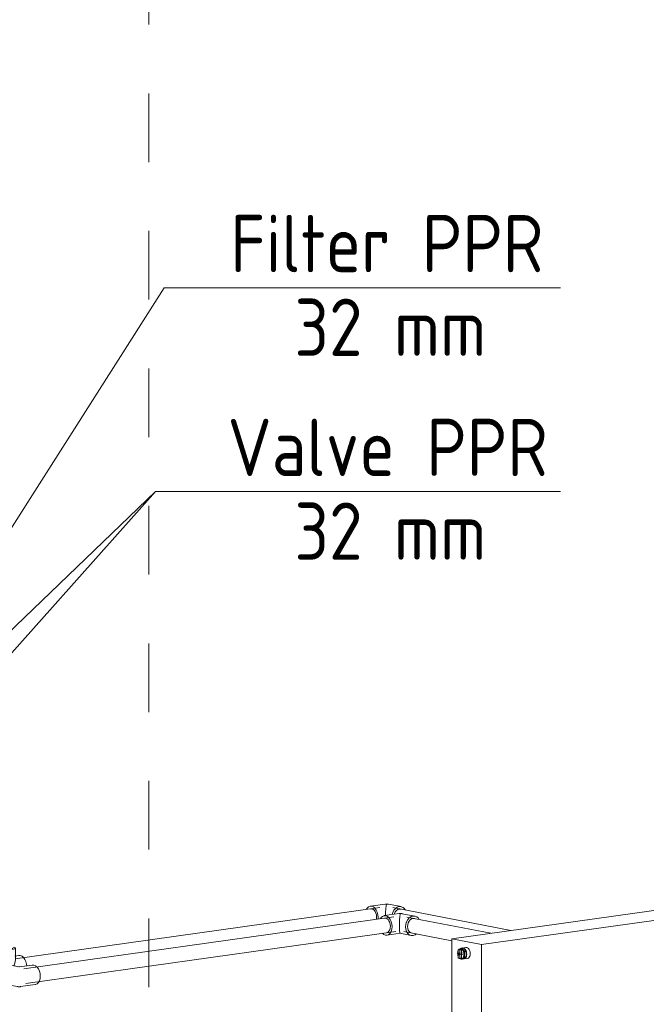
# Model space of a CAD drawing. Header units: millimetres. Extents: x 38570 to 76040, y -5041 to 9267.
# Tile 27 of 168: x 46337 to 47704, y 380 to 2528. Entities that reach past the tile are written whole.
import ezdxf

# ---------------------------------------------------------------- set-up
doc = ezdxf.new("R2010")
doc.units = ezdxf.units.MM
doc.linetypes.add('ADSK_Скрыто', pattern=[300, 150, -150])
for name, color, linetype, lineweight in [('G-____-____-SYMB', 111, 'ADSK_Скрыто', 20), ('M-EQPM-____-OTLN', 50, 'Continuous', 20), ('P-PIPE-____-IDEN', 2, 'Continuous', 20), ('P-PIPE-____-OTLN', 3, 'Continuous', 20)]:
    doc.layers.add(name, color=color, linetype=linetype, lineweight=lineweight)
doc.styles.add('GOST Common', font='GOST_Common.ttf', dxfattribs={"width": 0.9, "height": 125})

# ---------------------------------------------------------------- blocks, each defined once
blk = doc.blocks.new('ADSK_Радиатор универсальный_Боковое подключение_Клапаны - Радиатор 600х1000-V14-3D Отопление left')
at = {"layer": 'M-EQPM-____-OTLN'}
for p, q in [((48040.8, 629.8), (47279.6, 522.9)), ((48105.6, 617.3), (48040.8, 629.8)), ((47344.4, 510.4), (48105.6, 617.3)), ((48091.8, 620.9), (48083.8, 621.5)), ((48089.3, 620.7), (48089.9, 620.8)), ((48090.5, 620.9), (48093.3, 620.7)), ((48093.9, 620.5), (48094.9, 620.1)), ((48105.6, 611.3), (48114.8, 619.5)), ((48105.6, 25.5), (48105.6, 617.3)), ((48116.7, 611.1), (48105.6, 613.2)), ((48105.6, 608.1), (48109.1, 607.4)), ((48121.3, 618.2), (48109.1, 607.4)), ((48109.1, 607.4), (48109.1, 589.2)), ((48121.3, 618.2), (48114.8, 619.5)), ((48133.5, 610.8), (48121.3, 618.2)), ((48133.5, 605.8), (48133.5, 610.8)), ((48105.6, 592.9), (48112.9, 591.4)), ((48105.6, 589.9), (48109.1, 589.2)), ((48114.8, 583), (48105.6, 588.6)), ((48109.1, 589.2), (48121.3, 581.8)), ((48114.8, 583), (48121.3, 581.8)), ((48121.3, 581.8), (48130.6, 590.1)), ((47279.6, 522.9), (47344.4, 510.4)), ((47279.6, -68.8), (47279.6, 522.9)), ((47293.6, 498.9), (47293.6, 481.1)), ((47298.3, 499.8), (47294.5, 499.2)), ((47300.7, 498.8), (47296.8, 498.2)), ((47296.8, 480.5), (47296.8, 498.2)), ((47300, 502.3), (47297.3, 500.5)), ((47299.1, 501.1), (47297.5, 500.9)), ((47300, 502.3), (47303.8, 502.9)), ((47300.7, 498.8), (47300.7, 481)), ((47305, 502.6), (47301.2, 502.1)), ((47307, 495.9), (47301.2, 502.1)), ((47310.3, 503.9), (47302.7, 502.8)), ((47303, 502.4), (47303.6, 502.8)), ((47305.1, 502.5), (47310.7, 496.5)), ((47307, 495.9), (47310.8, 496.4)), ((47311.4, 494.7), (47307.6, 494.2)), ((47307.6, 483.9), (47307.6, 494.2)), ((47311.4, 494.5), (47311.4, 484.7)), ((47344.4, 510.4), (47344.4, -81.4)), ((47302.6, 492.3), (47294.9, 491.2)), ((47295.1, 491.2), (47295.9, 491.3)), ((47295.1, 488.2), (47295.1, 491.2)), ((47295.9, 488.3), (47295.1, 488.2)), ((47295.4, 491.1), (47295.4, 488.2)), ((47295.6, 488.2), (47303.3, 489.2)), ((47295.9, 480.1), (47299.7, 480.6)), ((47300.7, 481), (47296.8, 480.5)), ((47299.2, 479.5), (47300, 478.7)), ((47300.5, 479.5), (47302.1, 479.7)), ((47301.2, 478.5), (47307, 482.5)), ((47301.2, 478.5), (47305, 479)), ((47310.7, 482.9), (47305, 479)), ((47306, 479.1), (47313.6, 480.1)), ((47310.8, 483), (47307, 482.5)), ((47307.6, 483.9), (47311.4, 484.5)), ((48121, 68.8), (48105.6, 71.8)), ((48107.5, 71.1), (48105.6, 71)), ((48107, 66.4), (48119.1, 77.2)), ((48107, 48.1), (48107, 66.4)), ((48107, 66.4), (48114.7, 64.9)), ((48126.9, 75.7), (48114.7, 64.9)), ((48114.7, 64.9), (48114.7, 46.6)), ((48126.9, 75.7), (48119.1, 77.2)), ((48139.1, 68.3), (48126.9, 75.7)), ((48139.1, 63.2), (48139.1, 68.3)), ((48105.6, 50.9), (48107.2, 51.1)), ((48119.1, 40.7), (48107, 48.1)), ((48107, 48.1), (48114.7, 46.6)), ((48107.2, 51.1), (48117.2, 49.1)), ((48114.7, 46.6), (48126.9, 39.2)), ((48126.9, 39.2), (48136.2, 47.5)), ((48105.6, 25.5), (47344.4, -81.4)), ((48119.1, 40.7), (48126.9, 39.2)), ((47300, -40.2), (47294.1, -44.1)), ((47300.6, -41.4), (47297, -42.5)), ((47300, -40.2), (47303.8, -39.6)), ((47305, -39.8), (47301.2, -40.4)), ((47307, -46.6), (47301.2, -40.4)), ((47310.3, -38.6), (47302.7, -39.6)), ((47303, -40.1), (47303.6, -39.7)), ((47305.1, -40), (47310.7, -45.9)), ((47293.5, -45.6), (47293.5, -48.1)), ((47293.5, -54.3), (47293.5, -55.8)), ((47293.5, -55.8), (47293.8, -56.7)), ((47294.1, -57.5), (47300, -63.8)), ((47301.2, -64), (47307, -60)), ((47301.2, -64), (47305, -63.5)), ((47310.7, -59.6), (47305, -63.5)), ((47306, -63.4), (47313.6, -62.3)), ((47307, -46.6), (47310.8, -46.1)), ((47310.8, -59.5), (47307, -60)), ((47311.4, -47.8), (47307.6, -48.3)), ((47307.6, -58.5), (47307.6, -48.3)), ((47307.6, -58.5), (47311.4, -58)), ((47311.4, -48), (47311.4, -57.8)), ((47344.4, -81.4), (47279.6, -68.8))]:
    blk.add_line(p, q, dxfattribs=at)
for points in [[(48097, 618.9, 0), (48096.6, 619.2, 0), (48096.2, 619.5, 0), (48095.8, 619.7, 0), (48095.3, 620, 0), (48094.9, 620.2, 0), (48094.4, 620.4, 0), (48094, 620.5, 0), (48093.5, 620.7, 0), (48093, 620.8, 0), (48092.5, 620.8, 0), (48092, 620.9, 0), (48091.5, 620.9, 0), (48091, 620.9, 0), (48090.5, 620.9, 0)], [(48115.2, 599.2, 0), (48115.4, 601.2, 0), (48116, 603.2, 0), (48117, 605, 0), (48118.2, 606.4, 0), (48119.7, 607.4, 0), (48121.3, 607.9, 0), (48122.9, 607.9, 0)], [(48119.7, 592.2, 0), (48118.2, 592.8, 0), (48117, 593.8, 0), (48116, 595.3, 0), (48115.4, 597.1, 0), (48115.2, 599.2, 0)], [(47293.7, 498.2, 0), (47293, 496.7, 0), (47292.3, 494.3, 0), (47292, 491.6, 0)], [(47296.8, 498.2, 0), (47296.1, 498.9, 0), (47295.2, 499.2, 0), (47294.4, 499.2, 0), (47293.6, 498.9, 0)], [(47306.1, 488.8, 0), (47305.8, 491.6, 0), (47305.1, 494.4, 0), (47304, 496.8, 0), (47302.5, 498.8, 0), (47300.9, 500.2, 0), (47299, 500.9, 0), (47297.2, 500.9, 0), (47295.5, 500.1, 0), (47294.5, 499.3, 0)], [(47297.5, 500.6, 0), (47298.7, 501.1, 0), (47300.6, 501.1, 0), (47302.4, 500.4, 0), (47304.1, 499, 0), (47305.5, 497, 0), (47306.6, 494.6, 0), (47307.3, 491.9, 0), (47307.6, 489.1, 0)], [(47298.2, 499.7, 0), (47299, 499.7, 0), (47299.9, 499.4, 0), (47300.7, 498.8, 0)], [(47301.2, 502.1, 0), (47300.6, 502.2, 0), (47300, 502.3, 0)], [(47304.4, 502.8, 0), (47302.3, 502.8, 0), (47300.9, 502.2, 0)], [(47303.8, 502.9, 0), (47304.4, 502.8, 0), (47305, 502.6, 0)], [(47310.7, 496.6, 0), (47309.9, 498.3, 0), (47308.3, 500.4, 0), (47306.4, 502, 0), (47305.1, 502.6, 0)], [(47307.6, 494.2, 0), (47307.3, 495, 0), (47307, 495.9, 0)], [(47310, 503.8, 0), (47312, 503.9, 0), (47314, 503.1, 0), (47315.9, 501.5, 0), (47317.5, 499.3, 0), (47318.7, 496.6, 0), (47319.5, 493.6, 0), (47319.8, 490.5, 0)], [(47310.8, 496.4, 0), (47311.1, 495.6, 0), (47311.4, 494.7, 0)], [(47312.1, 489.4, 0), (47311.9, 492.6, 0), (47311.4, 494.5, 0)], [(47292, 491.6, 0), (47292.3, 488.7, 0), (47293, 486, 0), (47293.6, 484.6, 0)], [(47293.6, 481.1, 0), (47294.4, 480.5, 0), (47295.2, 480.1, 0), (47296.1, 480.1, 0), (47296.8, 480.5, 0)], [(47293.9, 489.9, 0), (47294, 490.4, 0), (47294.1, 490.9, 0), (47294.3, 491.2, 0), (47294.6, 491.5, 0), (47294.9, 491.6, 0), (47295.2, 491.6, 0), (47295.6, 491.5, 0), (47295.9, 491.2, 0), (47296.1, 490.9, 0), (47296.4, 490.4, 0), (47296.5, 489.9, 0), (47296.5, 489.4, 0)], [(47296.5, 489.4, 0), (47296.5, 488.9, 0), (47296.4, 488.5, 0), (47296.1, 488.1, 0), (47295.9, 487.8, 0), (47295.6, 487.7, 0), (47295.2, 487.7, 0), (47294.9, 487.8, 0), (47294.6, 488.1, 0), (47294.3, 488.4, 0), (47294.1, 488.9, 0), (47294, 489.4, 0), (47293.9, 489.9, 0)], [(47294.2, 490.3, 0), (47294.1, 489.9, 0), (47294.2, 489.5, 0), (47294.3, 489.1, 0), (47294.4, 488.8, 0), (47294.6, 488.5, 0), (47294.8, 488.3, 0), (47295.1, 488.2, 0)], [(47295.1, 491.2, 0), (47294.8, 491.2, 0), (47294.6, 491.1, 0), (47294.4, 490.9, 0), (47294.3, 490.6, 0)], [(47296, 490.6, 0), (47295.8, 490.8, 0), (47295.6, 491, 0), (47295.4, 491.1, 0)], [(47295.4, 488.2, 0), (47295.6, 488.2, 0), (47295.8, 488.3, 0), (47296, 488.5, 0), (47296.2, 488.7, 0), (47296.3, 489.1, 0), (47296.3, 489.4, 0), (47296.3, 489.8, 0), (47296.2, 490.2, 0)], [(47297.2, 480.2, 0), (47299, 479.5, 0), (47300.9, 479.5, 0), (47302.5, 480.3, 0), (47304, 481.7, 0), (47305.1, 483.7, 0), (47305.8, 486.1, 0), (47306.1, 488.8, 0)], [(47300.7, 481, 0), (47299.9, 480.7, 0), (47299, 480.7, 0)], [(47300, 478.7, 0), (47300.6, 478.6, 0), (47301.2, 478.5, 0)], [(47307.6, 489.1, 0), (47307.3, 486.3, 0), (47306.6, 483.9, 0), (47305.5, 481.9, 0), (47304.1, 480.5, 0), (47302.4, 479.7, 0), (47301.1, 479.7, 0)], [(47305.1, 479, 0), (47306.4, 479.1, 0), (47308.3, 479.9, 0), (47309.9, 481.5, 0), (47310.7, 482.9, 0)], [(47307, 482.5, 0), (47307.3, 483.2, 0), (47307.6, 483.9, 0)], [(47311.4, 484.5, 0), (47311.1, 483.7, 0), (47310.8, 483, 0)], [(47311.4, 484.7, 0), (47311.9, 486.4, 0), (47312.1, 489.4, 0)], [(47319.8, 490.5, 0), (47319.5, 487.5, 0), (47318.7, 484.8, 0), (47317.5, 482.6, 0), (47315.9, 481, 0), (47314, 480.2, 0)], [(48106.3, 58.9, 0), (48106.4, 61.6, 0), (48106.5, 64.2, 0), (48106.6, 66.3, 0), (48106.8, 68.1, 0), (48107, 69.5, 0), (48107.2, 70.5, 0), (48107.5, 71.1, 0)], [(48120.8, 56.6, 0), (48121, 58.7, 0), (48121.6, 60.7, 0), (48122.6, 62.4, 0), (48123.9, 63.9, 0), (48125.3, 64.9, 0), (48126.9, 65.3, 0), (48128.5, 65.3, 0)], [(48107, 51.2, 0), (48106.8, 51.8, 0), (48106.6, 52.7, 0), (48106.5, 54.3, 0), (48106.4, 56.4, 0), (48106.3, 58.9, 0)], [(48125.3, 49.6, 0), (48123.9, 50.2, 0), (48122.6, 51.3, 0), (48121.6, 52.8, 0), (48121, 54.6, 0), (48120.8, 56.6, 0)], [(47300.1, -62.7, 0), (47298.6, -62.2, 0), (47297.1, -61.3, 0), (47295.7, -60, 0), (47294.5, -58.3, 0), (47293.5, -56.2, 0), (47292.9, -53.9, 0), (47292.6, -51.5, 0), (47292.7, -49.1, 0), (47293.3, -46.9, 0), (47294.1, -45, 0), (47295.3, -43.4, 0), (47296.2, -42.6, 0), (47297.7, -41.7, 0), (47299.1, -41.4, 0)], [(47301.2, -40.4, 0), (47300.6, -40.2, 0), (47300, -40.2, 0)], [(47300.6, -62.7, 0), (47306.6, -58.6, 0), (47306.6, -47.9, 0), (47300.6, -41.4, 0)], [(47304.4, -39.7, 0), (47302.3, -39.7, 0), (47300.9, -40.3, 0)], [(47303.8, -39.6, 0), (47304.4, -39.7, 0), (47305, -39.8, 0)], [(47310.7, -45.9, 0), (47309.9, -44.2, 0), (47308.3, -42, 0), (47306.4, -40.5, 0), (47305.1, -39.9, 0)], [(47310, -38.6, 0), (47312, -38.6, 0), (47314, -39.4, 0), (47315.9, -41, 0), (47317.5, -43.2, 0), (47318.7, -45.9, 0), (47319.5, -48.9, 0), (47319.8, -52, 0)], [(47294.1, -44.1, 0), (47293.8, -44.8, 0), (47293.5, -45.6, 0)], [(47300, -63.8, 0), (47300.6, -63.9, 0), (47301.2, -64, 0)], [(47300.1, -62.7, 0), (47301.2, -62.8, 0), (47302.1, -62.7, 0)], [(47305.1, -63.5, 0), (47306.4, -63.4, 0), (47308.3, -62.5, 0), (47309.9, -61, 0), (47310.7, -59.6, 0)], [(47307.6, -48.3, 0), (47307.3, -47.5, 0), (47307, -46.6, 0)], [(47307, -60, 0), (47307.3, -59.3, 0), (47307.6, -58.5, 0)], [(47310.8, -46.1, 0), (47311.1, -46.9, 0), (47311.4, -47.8, 0)], [(47311.4, -58, 0), (47311.1, -58.8, 0), (47310.8, -59.5, 0)], [(47312.1, -53, 0), (47311.9, -49.9, 0), (47311.4, -48, 0)], [(47311.4, -57.8, 0), (47311.9, -56.1, 0), (47312.1, -53, 0)], [(47319.8, -52, 0), (47319.5, -55, 0), (47318.7, -57.7, 0), (47317.5, -59.9, 0), (47315.9, -61.5, 0), (47314, -62.3, 0)]]:
    blk.add_polyline3d(points, dxfattribs=at)
blk = doc.blocks.new('ADSK_Полипропилен_Отвод - Универсальный-V29-3D Отопление left')
at = {"layer": 'P-PIPE-____-OTLN', "color": 5}
for p, q in [((46284.1, 502.4), (46284.1, 471.6)), ((46327.1, 476.7), (46327.1, 502.4)), ((46335, 486.4), (46325.8, 485.1)), ((46334.3, 486.2), (46337.9, 486.3))]:
    blk.add_line(p, q, dxfattribs=at)
for points in [[(46289.5, 504.8, 0), (46287.9, 504.4, 0), (46285.3, 503.6, 0), (46284.2, 502.7, 0), (46284.4, 501.8, 0), (46286.2, 500.9, 0), (46289.2, 500.1, 0)], [(46289.2, 500.1, 0), (46293.4, 499.5, 0), (46298.4, 499.1, 0), (46303.9, 498.9, 0), (46309.5, 499, 0), (46314.8, 499.2, 0), (46319.5, 499.7, 0), (46323.3, 500.4, 0), (46325.9, 501.2, 0), (46327, 502.2, 0), (46326.7, 503.1, 0), (46325, 504, 0), (46322, 504.7, 0)], [(46316, 500.4, 0), (46312.5, 500.1, 0), (46308.5, 499.8, 0), (46304.3, 499.8, 0), (46300.2, 500, 0), (46296.5, 500.3, 0), (46293.4, 500.7, 0), (46291.1, 501.3, 0), (46289.9, 502, 0), (46289.6, 502.6, 0)], [(46321.6, 502.4, 0), (46321.5, 502.2, 0), (46320.7, 501.6, 0), (46318.8, 500.9, 0), (46316, 500.4, 0)], [(46323.3, 464, 0), (46324.2, 465.8, 0), (46325.8, 469.8, 0), (46326.8, 473.6, 0), (46327.1, 477.2, 0)], [(46337.9, 486.3, 0), (46341.6, 484.8, 0), (46344.9, 482.1, 0), (46347.8, 478.1, 0), (46350, 473.3, 0), (46351.4, 467.9, 0), (46351.8, 464, 0)]]:
    blk.add_polyline3d(points, dxfattribs=at)
blk = doc.blocks.new('ADSK_Полипропилен_Отвод - Универсальный-V30-3D Отопление left')
at = {"layer": 'P-PIPE-____-OTLN', "color": 10}
for p, q in [((46335.8, 461.6), (46311.7, 466.3)), ((46335.2, 461.1), (46335.6, 461.6)), ((46364.5, 465.7), (46335.7, 461.6)), ((46335.7, 461.6), (46335.8, 461.6)), ((46303.5, 424.1), (46331.1, 418.8)), ((46338.2, 418.6), (46370.5, 423.1))]:
    blk.add_line(p, q, dxfattribs=at)
for points in [[(46291.2, 442.9, 0), (46291.8, 448.5, 0), (46293.4, 453.8, 0), (46296, 458.6, 0), (46299.4, 462.4, 0), (46303.4, 465.1, 0), (46307.6, 466.4, 0), (46311.8, 466.3, 0)], [(46363.9, 465.6, 0), (46367.5, 465.6, 0), (46371.1, 464.2, 0), (46374.5, 461.4, 0), (46377.4, 457.5, 0), (46379.6, 452.7, 0), (46381, 447.3, 0), (46381.5, 441.7, 0)], [(46303.4, 424.1, 0), (46299.4, 425.7, 0), (46296, 428.6, 0), (46293.4, 432.6, 0), (46291.8, 437.5, 0), (46291.2, 442.9, 0)], [(46381.5, 441.7, 0), (46381, 436.3, 0), (46379.6, 431.5, 0), (46377.4, 427.5, 0), (46374.5, 424.7, 0), (46371.1, 423.2, 0), (46370.5, 423.1, 0)], [(46331.1, 418.8, 0), (46331.4, 418.7, 0), (46331.7, 418.6, 0), (46331.9, 418.6, 0), (46332.2, 418.6, 0), (46332.4, 418.5, 0), (46332.6, 418.5, 0), (46332.8, 418.5, 0), (46333, 418.5, 0), (46333.2, 418.5, 0), (46333.4, 418.4, 0), (46333.6, 418.4, 0), (46333.7, 418.4, 0), (46333.9, 418.4, 0), (46334, 418.4, 0), (46334.2, 418.4, 0), (46334.4, 418.4, 0), (46334.5, 418.4, 0), (46334.6, 418.4, 0), (46334.8, 418.4, 0), (46334.9, 418.4, 0), (46335.1, 418.4, 0), (46335.2, 418.4, 0), (46335.4, 418.4, 0), (46335.5, 418.4, 0), (46335.6, 418.4, 0), (46335.8, 418.4, 0), (46335.9, 418.4, 0), (46336.1, 418.4, 0), (46336.2, 418.4, 0), (46336.4, 418.4, 0), (46336.6, 418.4, 0), (46336.7, 418.4, 0), (46336.9, 418.4, 0), (46337.1, 418.4, 0), (46337.3, 418.5, 0), (46337.4, 418.5, 0), (46337.6, 418.5, 0), (46337.9, 418.5, 0), (46338.1, 418.6, 0), (46338.2, 418.6, 0)]]:
    blk.add_polyline3d(points, dxfattribs=at)
blk = doc.blocks.new('ADSK_Полипропилен_Отвод - Универсальный-V31-3D Отопление left')
at = {"layer": 'P-PIPE-____-OTLN', "color": 10}
for p, q in [((47164.5, 578), (47132.1, 573.5)), ((47132.4, 567.9), (47135.1, 568)), ((47199.1, 572.5), (47171.5, 577.8)), ((47195, 567.2), (47198.2, 567.1)), ((47138.1, 530.9), (47166.9, 534.9)), ((47166.8, 534.9), (47190.9, 530.3))]:
    blk.add_line(p, q, dxfattribs=at)
for points in [[(47149, 549.5, 0), (47148.6, 555.1, 0), (47147.2, 560.4, 0), (47145, 565.3, 0), (47142.1, 569.2, 0), (47138.7, 572, 0), (47135.1, 573.4, 0), (47131.5, 573.4, 0), (47128.1, 571.9, 0), (47125.2, 569.1, 0), (47123.8, 566.9, 0)], [(47135.1, 568, 0), (47137.8, 566.9, 0), (47140.3, 564.8, 0), (47142.4, 561.9, 0), (47144.1, 558.3, 0), (47145.1, 554.3, 0), (47145.5, 550.2, 0), (47145.1, 546.1, 0), (47144.1, 542.5, 0), (47142.4, 539.6, 0), (47140.3, 537.5, 0), (47137.8, 536.4, 0)], [(47171.5, 577.8, 0), (47171.2, 577.9, 0), (47170.9, 577.9, 0), (47170.7, 578, 0), (47170.4, 578, 0), (47170.2, 578, 0), (47170, 578.1, 0), (47169.8, 578.1, 0), (47169.6, 578.1, 0), (47169.4, 578.1, 0), (47169.2, 578.1, 0), (47169.1, 578.2, 0), (47168.9, 578.2, 0), (47168.7, 578.2, 0), (47168.6, 578.2, 0), (47168.4, 578.2, 0), (47168.3, 578.2, 0), (47168.1, 578.2, 0), (47168, 578.2, 0), (47167.8, 578.2, 0), (47167.7, 578.2, 0), (47167.5, 578.2, 0), (47167.4, 578.2, 0), (47167.3, 578.2, 0), (47167.1, 578.2, 0), (47167, 578.2, 0), (47166.8, 578.2, 0), (47166.7, 578.2, 0), (47166.5, 578.2, 0), (47166.4, 578.2, 0), (47166.2, 578.2, 0), (47166.1, 578.2, 0), (47165.9, 578.2, 0), (47165.7, 578.1, 0), (47165.5, 578.1, 0), (47165.4, 578.1, 0), (47165.2, 578.1, 0), (47165, 578.1, 0), (47164.8, 578, 0), (47164.5, 578, 0), (47164.5, 578, 0)], [(47167.5, 577.9, 0), (47167, 576.8, 0), (47166.6, 575, 0), (47166.3, 572.7, 0), (47165.9, 569.7, 0), (47165.6, 566, 0), (47165.3, 561.7, 0), (47165.1, 556.8, 0), (47165, 551.7, 0)], [(47208.6, 565.2, 0), (47206.6, 568, 0), (47203.2, 570.9, 0), (47199.2, 572.5, 0), (47195, 572.6, 0), (47190.8, 571.3, 0), (47186.8, 568.6, 0), (47183.4, 564.8, 0), (47180.8, 560, 0), (47179.2, 554.7, 0), (47178.6, 549.1, 0)], [(47191.9, 535.7, 0), (47188.9, 536.9, 0), (47186.4, 539, 0), (47184.5, 542, 0), (47183.2, 545.6, 0), (47182.8, 549.7, 0), (47183.2, 553.8, 0), (47184.5, 557.8, 0), (47186.4, 561.3, 0), (47188.9, 564.2, 0), (47191.9, 566.2, 0), (47195, 567.2, 0)], [(47128.2, 535.1, 0), (47131.5, 532.4, 0), (47135.1, 531, 0), (47138.7, 531, 0), (47142.1, 532.5, 0), (47145, 535.3, 0), (47147.2, 539.2, 0), (47148.6, 544.1, 0), (47149, 549.5, 0)], [(47165, 551.7, 0), (47165.1, 546.9, 0), (47165.3, 542.8, 0), (47165.6, 539.6, 0), (47165.9, 537.3, 0), (47166.3, 535.8, 0), (47166.6, 535.1, 0), (47167, 535, 0)], [(47178.6, 549.1, 0), (47179.2, 543.7, 0), (47180.8, 538.8, 0), (47183.4, 534.8, 0), (47186.8, 531.9, 0), (47190.8, 530.3, 0), (47195, 530.2, 0), (47199.2, 531.5, 0), (47202.5, 533.6, 0)]]:
    blk.add_polyline3d(points, dxfattribs=at)
blk = doc.blocks.new('ADSK_Полипропилен_Отвод - Универсальный-V32-3D Отопление left')
at = {"layer": 'P-PIPE-____-OTLN', "color": 5}
for p, q in [((47134.2, 598.6), (47101.9, 594)), ((47102.2, 588.5), (47104.9, 588.5)), ((47168.9, 593.1), (47141.3, 598.4)), ((47164.8, 587.7), (47167.9, 587.6)), ((47118.5, 565.9), (47118.8, 570))]:
    blk.add_line(p, q, dxfattribs=at)
for points in [[(47118.8, 570, 0), (47118.3, 575.6, 0), (47116.9, 581, 0), (47114.7, 585.8, 0), (47111.8, 589.7, 0), (47108.5, 592.5, 0), (47104.9, 593.9, 0), (47101.2, 593.9, 0), (47097.9, 592.4, 0), (47095, 589.6, 0), (47093.6, 587.4, 0)], [(47104.9, 588.5, 0), (47107.5, 587.5, 0), (47110, 585.4, 0), (47112.2, 582.5, 0), (47113.8, 578.9, 0), (47114.9, 574.9, 0), (47115.2, 570.7, 0), (47114.9, 566.7, 0), (47114.6, 565.4, 0)], [(47141.3, 598.4, 0), (47141, 598.4, 0), (47140.7, 598.5, 0), (47140.4, 598.5, 0), (47140.2, 598.6, 0), (47140, 598.6, 0), (47139.7, 598.6, 0), (47139.5, 598.6, 0), (47139.3, 598.7, 0), (47139.2, 598.7, 0), (47139, 598.7, 0), (47138.8, 598.7, 0), (47138.6, 598.7, 0), (47138.5, 598.7, 0), (47138.3, 598.7, 0), (47138.2, 598.8, 0), (47138, 598.8, 0), (47137.9, 598.8, 0), (47137.7, 598.8, 0), (47137.6, 598.8, 0), (47137.4, 598.8, 0), (47137.3, 598.8, 0), (47137.2, 598.8, 0), (47137, 598.8, 0), (47136.9, 598.8, 0), (47136.7, 598.8, 0), (47136.6, 598.8, 0), (47136.4, 598.8, 0), (47136.3, 598.8, 0), (47136.1, 598.7, 0), (47136, 598.7, 0), (47135.8, 598.7, 0), (47135.7, 598.7, 0), (47135.5, 598.7, 0), (47135.3, 598.7, 0), (47135.1, 598.7, 0), (47134.9, 598.7, 0), (47134.7, 598.6, 0), (47134.5, 598.6, 0), (47134.3, 598.6, 0), (47134.2, 598.6, 0)], [(47137.2, 598.5, 0), (47136.8, 597.3, 0), (47136.4, 595.6, 0), (47136, 593.2, 0), (47135.6, 590.3, 0), (47135.3, 586.6, 0), (47135, 582.3, 0), (47134.9, 577.4, 0), (47134.8, 573.8, 0)], [(47178.3, 585.7, 0), (47176.3, 588.6, 0), (47173, 591.5, 0), (47169, 593, 0), (47164.8, 593.1, 0), (47160.5, 591.8, 0), (47156.6, 589.2, 0), (47153.2, 585.3, 0), (47150.6, 580.6, 0), (47149.1, 575.8, 0)], [(47153.5, 576.5, 0), (47154.2, 578.4, 0), (47156.2, 581.9, 0), (47158.7, 584.8, 0), (47161.6, 586.7, 0), (47164.8, 587.7, 0)]]:
    blk.add_polyline3d(points, dxfattribs=at)
blk = doc.blocks.new('ADSK_M_Арматура трубопроводов - ADSK_Наименование_Диаметр условный_15-1637255-3D Отопление left')
at = {"layer": 'P-PIPE-____-IDEN'}
blk.add_line((50671.6, 6896.2), (51421.6, 6896.2), dxfattribs=at)

msp = doc.modelspace()

# ---------------------------------------------------------------- linework, layer by layer
at = {"layer": 'G-____-____-SYMB'}
msp.add_line((46618.6, 9267.5), (46618.6, 380), dxfattribs=at)
at = {"layer": 'P-PIPE-____-IDEN'}
for p, q in [((46074.5, 1036.1), (46651.6, 1943.4)), ((46651.6, 1943.4), (46767, 1943.4)), ((46139.9, 946), (46633.1, 1498.6)), ((46193.3, 1076.5), (46633.1, 1498.6)), ((46633.1, 1498.6), (46767, 1498.6)), ((46633.1, 1498.6), (46767, 1498.6))]:
    msp.add_line(p, q, dxfattribs=at)
at = {"layer": 'P-PIPE-____-OTLN', "color": 5}
for p, q in [((47122.4, 591.4), (46326.6, 479.6)), ((47408.6, 541.1), (47150.9, 590.9))]:
    msp.add_line(p, q, dxfattribs=at)
at = {"layer": 'P-PIPE-____-OTLN', "color": 10}
for p, q in [((47152.7, 570.8), (46345.5, 457.5)), ((47364.5, 534.9), (47181.2, 570.4)), ((46349.9, 425.8), (47157.1, 539.1)), ((47175.1, 538.9), (47279.6, 518.7))]:
    msp.add_line(p, q, dxfattribs=at)

# ---------------------------------------------------------------- block references
at = {"layer": 'M-EQPM-____-OTLN'}
msp.add_blockref('ADSK_Радиатор универсальный_Боковое подключение_Клапаны - Радиатор 600х1000-V14-3D Отопление left', (0, 0), dxfattribs=at)
at = {"layer": 'P-PIPE-____-IDEN'}
for p in [(-3904.6, -4952.9), (-3904.6, -5397.6)]:
    msp.add_blockref('ADSK_M_Арматура трубопроводов - ADSK_Наименование_Диаметр условный_15-1637255-3D Отопление left', p, dxfattribs=at)
at = {"layer": 'P-PIPE-____-OTLN', "color": 5}
for name in ['ADSK_Полипропилен_Отвод - Универсальный-V32-3D Отопление left', 'ADSK_Полипропилен_Отвод - Универсальный-V29-3D Отопление left']:
    msp.add_blockref(name, (0, 0), dxfattribs=at)
at = {"layer": 'P-PIPE-____-OTLN', "color": 10}
for name in ['ADSK_Полипропилен_Отвод - Универсальный-V31-3D Отопление left', 'ADSK_Полипропилен_Отвод - Универсальный-V30-3D Отопление left']:
    msp.add_blockref(name, (0, 0), dxfattribs=at)

# ---------------------------------------------------------------- texts
at = {"layer": 'P-PIPE-____-IDEN', "lineweight": 9, "char_height": 125, "attachment_point": 1, "style": 'GOST Common'}
for s, insert, width in [('Filter PPR', (46796.1, 2102.3), 826.139), ('32 mm', (46936, 1919.6), 487.025), ('Valve PPR', (46790, 1657.6), 840.569), ('32 mm', (46936, 1474.8), 487.025)]:
    msp.add_mtext(s, dxfattribs=dict(at, insert=insert, width=width))

doc.saveas('drawing.dxf')
